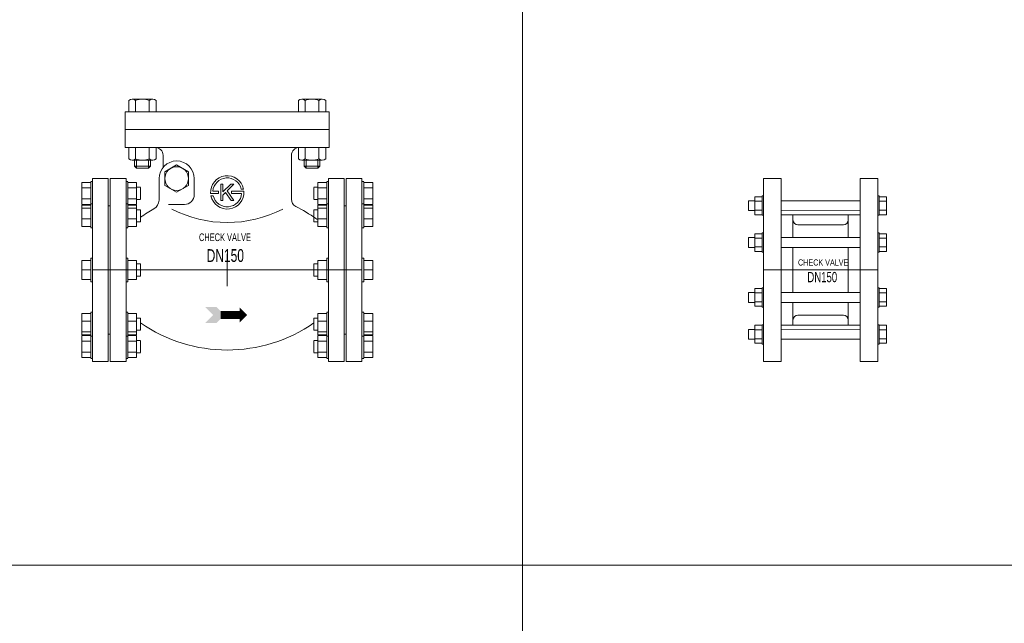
# Model space of a CAD drawing. Header units: millimetres. Extents: x 2339 to 23224, y 1509 to 18979.
# Tile 12 of 124: x 6341 to 8009, y 5111 to 6133. Entities that reach past the tile are written whole.
import ezdxf

# ---------------------------------------------------------------- set-up
doc = ezdxf.new("R2010")
doc.units = ezdxf.units.MM
doc.set_wipeout_variables(frame=1)
doc.layers.get('0').update_dxf_attribs({"lineweight": 0})
doc.styles.add('DISOCP', font='disocp.shx', dxfattribs={"width": 0.6})

# ---------------------------------------------------------------- blocks, each defined once
blk = doc.blocks.new('*U158')
blk.add_wipeout([(-102.5, -92.5), (-136.36, -92.5), (-136.36, -89.62), (-138.31, -89.62), (-138.31, -88.63), (-147.4, -88.63), (-147.4, -44.09), (-138.31, -44.09), (-138.31, -42.72), (-136.36, -42.72), (-136.36, -12.09), (-138.31, -12.09), (-138.31, -9.62), (-147.4, -9.62), (-147.4, 9.62), (-138.31, 9.62), (-138.31, 12.09), (-136.36, 12.09), (-136.36, 42.72), (-138.31, 42.72), (-138.31, 44.09), (-147.4, 44.09), (-147.4, 88.63), (-138.31, 88.63), (-138.31, 89.62), (-136.36, 89.62), (-136.36, 92.5), (-102.5, 92.5), (-102.5, 89.62), (-100.76, 89.62), (-100.76, 88.63), (-91.75, 88.63), (-91.75, 83.7), (-87.81, 83.7), (-87.81, 53.38), (-72.26, 63.28), (-69.11, 70.58), (-68.46, 97.26), (-65, 103.89), (-65, 116.05), (-72, 124.05), (-72, 112.41), (-75.46, 111.05), (-77.86, 105.05), (-91.86, 103.05), (-93.86, 105.05), (-93.86, 111.05), (-99.71, 112.41), (-99.71, 124.05), (-103.36, 124.05), (-103.36, 160.05), (-99.71, 160.05), (-99.71, 171.69), (-96.25, 173.05), (-75.46, 173.05), (-72, 171.69), (-72, 160.05), (72, 160.05), (72, 171.69), (75.46, 173.05), (96.25, 173.05), (99.71, 171.69), (99.71, 160.05), (103.36, 160.05), (103.36, 124.05), (99.71, 124.05), (99.71, 112.41), (96.25, 111.05), (93.86, 111.05), (93.86, 105.05), (91.86, 103.05), (79.86, 103.05), (77.86, 105.05), (77.86, 111.05), (74.32, 111.18), (72, 112.41), (72, 123.99), (69.02, 122.99), (66.64, 120.91), (65.5, 118.83), (65, 116.05), (65, 71.55), (66.18, 67.36), (69.38, 64.41), (87.81, 53.38), (87.81, 61), (91.75, 61), (91.75, 71.35), (87.81, 71.56), (87.81, 83.7), (91.75, 83.7), (91.75, 88.63), (100.76, 89.62), (102.5, 92.5), (136.36, 92.5), (138.31, 88.63), (147.4, 88.63), (147.4, 44.09), (138.31, 44.09), (138.31, 42.72), (136.5, 42.72), (136.5, 12.09), (138.31, 11.89), (138.31, 9.62), (147.4, 9.62), (147.4, -9.62), (138.31, -9.62), (138.31, -12.09), (136.36, -12.09), (136.36, -42.72), (138.31, -42.72), (138.31, -44.09), (147.4, -44.09), (147.4, -88.63), (138.31, -89.2), (138.31, -89.62), (136.36, -89.62), (136.36, -92.5), (102.5, -92.5), (102.64, -89.62), (100.76, -89.62), (100.76, -88.63), (91.75, -88.63), (91.75, -83.7), (87.81, -83.49), (87.81, -71.35), (91.75, -71.35), (91.75, -61), (87.81, -60.79), (87.81, -53.38), (73.72, -62.13), (57.34, -69.88), (38.84, -76), (15.88, -80.18), (-7.67, -80.81), (-24.49, -79.03), (-41.18, -75.37), (-57.23, -69.93), (-71.96, -63.08), (-81.48, -57.57), (-87.81, -53.38), (-87.81, -60.79), (-91.75, -61), (-91.75, -66.42), (-91.75, -71.35), (-87.81, -71.35), (-87.81, -83.7), (-91.75, -83.7), (-91.75, -88.63), (-100.76, -88.63), (-100.76, -89.62), (-102.64, -89.62)])
for p, q in [((-99.71, 171.69), (-99.71, 160.05)), ((-96.25, 173.05), (-75.46, 173.05)), ((-92.79, 171.69), (-92.79, 160.05)), ((-78.93, 171.69), (-78.93, 160.05)), ((-72, 171.69), (-72, 160.05)), ((72, 171.69), (72, 160.05)), ((96.25, 173.05), (75.46, 173.05)), ((78.93, 171.69), (78.93, 160.05)), ((92.79, 171.69), (92.79, 160.05)), ((99.71, 171.69), (99.71, 160.05)), ((103.36, 160.05), (-103.36, 160.05)), ((-103.36, 142.05), (-103.36, 160.05)), ((-99.71, 160.05), (-72, 160.05)), ((99.71, 160.05), (72, 160.05)), ((103.36, 142.05), (103.36, 160.05)), ((103.36, 142.05), (-103.36, 142.05)), ((-103.36, 142.05), (-103.36, 124.05)), ((103.36, 142.05), (103.36, 124.05)), ((103.36, 124.05), (-103.36, 124.05)), ((-99.71, 112.41), (-99.71, 124.05)), ((-72, 124.05), (-99.71, 124.05)), ((-92.79, 112.41), (-92.79, 124.05)), ((-78.93, 112.41), (-78.93, 124.05)), ((-72, 112.41), (-72, 124.05)), ((72, 112.41), (72, 124.05)), ((72, 124.05), (99.71, 124.05)), ((78.93, 112.41), (78.93, 124.05)), ((92.79, 112.41), (92.79, 124.05)), ((99.71, 112.41), (99.71, 124.05)), ((-75.46, 111.05), (-96.25, 111.05)), ((-93.86, 111.05), (-93.86, 105.05)), ((-91.86, 111.05), (-91.86, 103.05)), ((-79.86, 111.05), (-79.86, 103.05)), ((-77.86, 111.05), (-77.86, 105.05)), ((-65, 116.05), (-65, 103.89)), ((65, 116.05), (65, 71.55)), ((75.46, 111.05), (96.25, 111.05)), ((77.86, 111.05), (77.86, 105.05)), ((79.86, 111.05), (79.86, 103.05)), ((91.86, 111.05), (91.86, 103.05)), ((93.86, 111.05), (93.86, 105.05)), ((-93.86, 105.05), (-77.86, 105.05)), ((-93.86, 105.05), (-91.86, 103.05)), ((-91.86, 103.05), (-79.86, 103.05)), ((-79.86, 103.05), (-77.86, 105.05)), ((-51.25, 106.36), (-63.25, 99.43)), ((-39.25, 99.43), (-51.25, 106.36)), ((79.86, 103.05), (77.86, 105.05)), ((93.86, 105.05), (77.86, 105.05)), ((91.86, 103.05), (79.86, 103.05)), ((93.86, 105.05), (91.86, 103.05)), ((-136.36, 92.5), (-120.5, 92.5)), ((-136.36, 92.5), (-136.36, -92.5)), ((-120.5, 92.5), (-120.5, -92.5)), ((-118.5, 92.5), (-102.5, 92.5)), ((-118.5, 92.5), (-118.5, -92.5)), ((-102.5, 92.5), (-102.5, -92.5)), ((-69.11, 92.5), (-69.11, 70.58)), ((-63.25, 99.43), (-63.25, 85.57)), ((-39.25, 85.57), (-39.25, 99.43)), ((-33.39, 92.5), (-33.39, 76.33)), ((118.5, 92.5), (102.5, 92.5)), ((102.5, 92.5), (102.5, -92.5)), ((118.5, 92.5), (118.5, -92.5)), ((136.36, 92.5), (120.5, 92.5)), ((120.5, 92.5), (120.5, -92.5)), ((136.36, 92.5), (136.36, -92.5)), ((-147.4, 83.08), (-147.4, 88.63)), ((-147.4, 88.63), (-138.31, 88.63)), ((-147.4, 71.97), (-147.4, 83.08)), ((-147.4, 83.08), (-138.31, 83.08)), ((-136.5, 89.62), (-138.31, 89.62)), ((-138.31, 77.52), (-138.31, 89.2)), ((-100.76, 89.62), (-102.64, 89.62)), ((-100.76, 89.2), (-100.76, 77.52)), ((-100.76, 88.63), (-91.75, 88.63)), ((-100.76, 83.08), (-91.75, 83.08)), ((-91.75, 88.63), (-91.75, 83.08)), ((-87.81, 83.7), (-91.75, 83.7)), ((-91.75, 83.08), (-91.75, 71.97)), ((-87.81, 83.49), (-87.81, 77.52)), ((-63.25, 85.57), (-51.25, 78.64)), ((-51.25, 78.64), (-39.25, 85.57)), ((-6.63, 70.37), (-6.63, 86.79)), ((-6.63, 86.79), (-6.63, 86.79)), ((-6.63, 86.79), (-4.38, 86.79)), ((3.46, 86.79), (-4.38, 78.95)), ((-4.38, 86.79), (-4.38, 78.95)), ((6.64, 86.79), (-0.12, 80.03)), ((6.64, 70.37), (-0.12, 80.03)), ((3.45, 86.79), (6.64, 86.79)), ((16.53, 81.95), (14.23, 81.95)), ((87.81, 83.7), (91.75, 83.7)), ((87.81, 83.49), (87.81, 77.52)), ((91.75, 88.63), (91.75, 83.08)), ((100.76, 88.63), (91.75, 88.63)), ((91.75, 83.08), (91.75, 71.97)), ((100.76, 83.08), (91.75, 83.08)), ((100.76, 89.62), (102.64, 89.62)), ((100.76, 89.2), (100.76, 77.52)), ((136.5, 89.62), (138.31, 89.62)), ((138.31, 77.52), (138.31, 89.2)), ((147.4, 88.63), (138.31, 88.63)), ((147.4, 83.08), (138.31, 83.08)), ((147.4, 83.08), (147.4, 88.63)), ((147.4, 71.97), (147.4, 83.08)), ((-147.4, 66.42), (-147.4, 71.97)), ((-147.4, 71.97), (-138.31, 71.97)), ((-138.31, 66.4), (-138.31, 77.52)), ((-100.76, 77.52), (-100.76, 66.4)), ((-100.76, 71.97), (-91.75, 71.97)), ((-91.75, 71.97), (-91.75, 66.42)), ((-91.75, 71.35), (-87.81, 71.35)), ((-87.81, 77.52), (-87.81, 71.56)), ((-8.88, 77.45), (-16.84, 77.45)), ((-14.23, 75.2), (-16.53, 75.2)), ((-8.88, 79.7), (-14.58, 79.7)), ((-8.88, 77.45), (-8.88, 79.7)), ((-6.63, 70.37), (-4.38, 70.37)), ((-1.74, 78.41), (-4.38, 75.77)), ((-4.38, 75.77), (-4.38, 70.37)), ((3.89, 70.37), (-1.74, 78.41)), ((3.89, 70.37), (6.64, 70.37)), ((16.84, 79.7), (4.43, 79.7)), ((4.43, 77.45), (4.43, 79.7)), ((14.58, 77.45), (4.43, 77.45)), ((87.81, 77.52), (87.81, 71.56)), ((91.75, 71.35), (87.81, 71.35)), ((91.75, 71.97), (91.75, 66.42)), ((100.76, 71.97), (91.75, 71.97)), ((100.76, 77.52), (100.76, 66.4)), ((138.31, 66.4), (138.31, 77.52)), ((147.4, 71.97), (138.31, 71.97)), ((147.4, 66.42), (147.4, 71.97)), ((-147.4, 66.42), (-138.31, 66.42)), ((-147.4, 62.67), (-147.4, 65.55)), ((-147.4, 65.55), (-138.31, 65.55)), ((-147.4, 51.94), (-147.4, 62.67)), ((-147.4, 62.67), (-138.31, 62.67)), ((-136.5, 66.91), (-138.31, 66.91)), ((-138.31, 46.27), (-138.31, 66.5)), ((-120.5, 65), (-118.5, 65)), ((-120.5, 65), (-120.5, -65)), ((-100.76, 66.91), (-102.64, 66.91)), ((-100.76, 66.5), (-100.76, 46.27)), ((-100.76, 66.42), (-91.75, 66.42)), ((-100.76, 65.55), (-91.75, 65.55)), ((-100.76, 62.67), (-91.75, 62.67)), ((-91.75, 65.55), (-91.75, 62.67)), ((-91.75, 62.67), (-91.75, 51.94)), ((-87.81, 61), (-91.75, 61)), ((-87.81, 61), (-91.75, 61)), ((-87.81, 60.79), (-87.81, 60.79)), ((-87.81, 60.79), (-87.81, 50.45)), ((-59.6, 66.33), (-43.39, 66.33)), ((87.81, 61), (91.75, 61)), ((87.81, 61), (91.75, 61)), ((87.81, 60.79), (87.81, 60.79)), ((87.81, 60.79), (87.81, 50.45)), ((100.76, 66.42), (91.75, 66.42)), ((91.75, 65.55), (91.75, 62.67)), ((100.76, 65.55), (91.75, 65.55)), ((91.75, 62.67), (91.75, 51.94)), ((100.76, 62.67), (91.75, 62.67)), ((100.76, 66.91), (102.64, 66.91)), ((100.76, 66.5), (100.76, 46.27)), ((120.5, 65), (118.5, 65)), ((120.5, 65), (120.5, -65)), ((136.5, 66.91), (138.31, 66.91)), ((138.31, 46.27), (138.31, 66.5)), ((147.4, 66.42), (138.31, 66.42)), ((147.4, 65.55), (138.31, 65.55)), ((147.4, 62.67), (138.31, 62.67)), ((147.4, 62.67), (147.4, 65.55)), ((147.4, 51.94), (147.4, 62.67)), ((-147.4, 44.09), (-147.4, 51.94)), ((-147.4, 51.94), (-138.31, 51.94)), ((-100.76, 51.94), (-91.75, 51.94)), ((-91.75, 51.94), (-91.75, 44.09)), ((-87.81, 50.45), (-87.81, 48.85)), ((87.81, 50.45), (87.81, 48.85)), ((91.75, 51.94), (91.75, 44.09)), ((100.76, 51.94), (91.75, 51.94)), ((147.4, 51.94), (138.31, 51.94)), ((147.4, 44.09), (147.4, 51.94)), ((-147.4, 44.09), (-138.31, 44.09)), ((-138.31, 43.14), (-138.31, 46.27)), ((-138.31, 42.72), (-136.5, 42.72)), ((-102.64, 42.72), (-100.76, 42.72)), ((-100.76, 46.27), (-100.76, 43.14)), ((-100.76, 44.09), (-91.75, 44.09)), ((-91.75, 48.64), (-87.81, 48.64)), ((91.75, 48.64), (87.81, 48.64)), ((100.76, 44.09), (91.75, 44.09)), ((100.76, 46.27), (100.76, 43.14)), ((102.64, 42.72), (100.76, 42.72)), ((138.31, 42.72), (136.5, 42.72)), ((138.31, 43.14), (138.31, 46.27)), ((147.4, 44.09), (138.31, 44.09)), ((-136.5, 12.09), (-138.31, 12.09)), ((-138.31, -12.09), (-138.31, 12.09)), ((-138.31, 12.09), (-138.31, 11.68)), ((-100.76, 12.09), (-102.64, 12.09)), ((-100.76, 11.68), (-100.76, 12.09)), ((-100.76, 12.09), (-100.76, -12.09)), ((0, -16.46), (0, 16.46)), ((100.76, 12.09), (102.64, 12.09)), ((100.76, 11.68), (100.76, 12.09)), ((100.76, 12.09), (100.76, -12.09)), ((136.5, 12.09), (138.31, 12.09)), ((138.31, -12.09), (138.31, 12.09)), ((138.31, 12.09), (138.31, 11.68)), ((-147.4, 0), (-147.4, 9.62)), ((-147.4, 9.62), (-138.31, 9.62)), ((-136.36, 0), (136.36, 0)), ((-100.76, 9.62), (-91.75, 9.62)), ((-91.75, 9.62), (-91.75, 0)), ((-87.81, 6.18), (-91.75, 6.18)), ((-87.81, 5.97), (-87.81, 6.18)), ((-87.81, 6.18), (-87.81, -6.18)), ((87.81, 6.18), (91.75, 6.18)), ((87.81, 5.97), (87.81, 6.18)), ((87.81, 6.18), (87.81, -6.18)), ((91.75, 9.62), (91.75, 0)), ((100.76, 9.62), (91.75, 9.62)), ((147.4, 9.62), (138.31, 9.62)), ((147.4, 0), (147.4, 9.62)), ((-147.4, -9.62), (-147.4, 0)), ((-147.4, 0), (-138.31, 0)), ((-147.4, -9.62), (-138.31, -9.62)), ((-100.76, 0), (-91.75, 0)), ((-100.76, -9.62), (-91.75, -9.62)), ((-91.75, 0), (-91.75, -9.62)), ((-91.75, -6.18), (-87.81, -6.18)), ((-87.81, -6.18), (-87.81, -5.97)), ((87.81, -6.18), (87.81, -5.97)), ((91.75, -6.18), (87.81, -6.18)), ((91.75, 0), (91.75, -9.62)), ((100.76, 0), (91.75, 0)), ((100.76, -9.62), (91.75, -9.62)), ((147.4, 0), (138.31, 0)), ((147.4, -9.62), (138.31, -9.62)), ((147.4, -9.62), (147.4, 0)), ((-138.31, -11.68), (-138.31, -12.09)), ((-138.31, -12.09), (-136.5, -12.09)), ((-102.64, -12.09), (-100.76, -12.09)), ((-100.76, -12.09), (-100.76, -11.68)), ((100.76, -12.09), (100.76, -11.68)), ((102.64, -12.09), (100.76, -12.09)), ((138.31, -12.09), (136.5, -12.09)), ((138.31, -11.68), (138.31, -12.09)), ((-147.4, -51.94), (-147.4, -44.09)), ((-138.31, -44.09), (-147.4, -44.09)), ((-136.5, -42.72), (-138.31, -42.72)), ((-138.31, -46.27), (-138.31, -43.14)), ((-138.31, -66.5), (-138.31, -46.27)), ((-100.76, -42.72), (-102.64, -42.72)), ((-100.76, -43.14), (-100.76, -46.27)), ((-91.75, -44.09), (-100.76, -44.09)), ((-100.76, -46.27), (-100.76, -66.5)), ((-91.75, -44.09), (-91.75, -51.94)), ((-87.81, -48.64), (-91.75, -48.64)), ((-87.81, -48.85), (-87.81, -50.45)), ((87.81, -48.64), (91.75, -48.64)), ((87.81, -48.85), (87.81, -50.45)), ((91.75, -44.09), (91.75, -51.94)), ((91.75, -44.09), (100.76, -44.09)), ((100.76, -42.72), (102.64, -42.72)), ((100.76, -43.14), (100.76, -46.27)), ((100.76, -46.27), (100.76, -66.5)), ((136.5, -42.72), (138.31, -42.72)), ((138.31, -46.27), (138.31, -43.14)), ((138.31, -44.09), (147.4, -44.09)), ((138.31, -66.5), (138.31, -46.27)), ((147.4, -51.94), (147.4, -44.09)), ((-147.4, -62.67), (-147.4, -51.94)), ((-147.4, -51.94), (-138.31, -51.94)), ((-100.76, -51.94), (-91.75, -51.94)), ((-91.75, -51.94), (-91.75, -62.67)), ((-87.81, -50.45), (-87.81, -60.79)), ((87.81, -50.45), (87.81, -60.79)), ((91.75, -51.94), (91.75, -62.67)), ((100.76, -51.94), (91.75, -51.94)), ((147.4, -51.94), (138.31, -51.94)), ((147.4, -62.67), (147.4, -51.94)), ((-147.4, -65.55), (-147.4, -62.67)), ((-147.4, -62.67), (-138.31, -62.67)), ((-147.4, -65.55), (-138.31, -65.55)), ((-147.4, -71.97), (-147.4, -66.42)), ((-147.4, -66.42), (-138.31, -66.42)), ((-138.31, -77.52), (-138.31, -66.4)), ((-138.31, -66.91), (-136.5, -66.91)), ((-120.5, -65), (-118.5, -65)), ((-102.64, -66.91), (-100.76, -66.91)), ((-100.76, -62.67), (-91.75, -62.67)), ((-100.76, -65.55), (-91.75, -65.55)), ((-100.76, -66.4), (-100.76, -77.52)), ((-100.76, -66.42), (-91.75, -66.42)), ((-91.75, -61), (-87.81, -61)), ((-91.75, -61), (-87.81, -61)), ((-91.75, -62.67), (-91.75, -65.55)), ((-91.75, -66.42), (-91.75, -71.97)), ((-87.81, -60.79), (-87.81, -60.79)), ((87.81, -60.79), (87.81, -60.79)), ((91.75, -61), (87.81, -61)), ((91.75, -61), (87.81, -61)), ((91.75, -62.67), (91.75, -65.55)), ((100.76, -62.67), (91.75, -62.67)), ((100.76, -65.55), (91.75, -65.55)), ((91.75, -66.42), (91.75, -71.97)), ((100.76, -66.42), (91.75, -66.42)), ((100.76, -66.4), (100.76, -77.52)), ((102.64, -66.91), (100.76, -66.91)), ((120.5, -65), (118.5, -65)), ((138.31, -66.91), (136.5, -66.91)), ((147.4, -62.67), (138.31, -62.67)), ((147.4, -65.55), (138.31, -65.55)), ((138.31, -77.52), (138.31, -66.4)), ((147.4, -66.42), (138.31, -66.42)), ((147.4, -65.55), (147.4, -62.67)), ((147.4, -71.97), (147.4, -66.42)), ((-147.4, -83.08), (-147.4, -71.97)), ((-138.31, -71.97), (-147.4, -71.97)), ((-138.31, -89.2), (-138.31, -77.52)), ((-91.75, -71.97), (-100.76, -71.97)), ((-100.76, -77.52), (-100.76, -89.2)), ((-87.81, -71.35), (-91.75, -71.35)), ((-91.75, -71.97), (-91.75, -83.08)), ((-87.81, -71.56), (-87.81, -77.52)), ((-87.81, -77.52), (-87.81, -83.49)), ((87.81, -71.35), (91.75, -71.35)), ((87.81, -71.56), (87.81, -77.52)), ((87.81, -77.52), (87.81, -83.49)), ((91.75, -71.97), (91.75, -83.08)), ((91.75, -71.97), (100.76, -71.97)), ((100.76, -77.52), (100.76, -89.2)), ((138.31, -71.97), (147.4, -71.97)), ((138.31, -89.2), (138.31, -77.52)), ((147.4, -83.08), (147.4, -71.97)), ((-147.4, -88.63), (-147.4, -83.08)), ((-147.4, -83.08), (-138.31, -83.08)), ((-147.4, -88.63), (-138.31, -88.63)), ((-138.31, -89.62), (-136.5, -89.62)), ((-102.64, -89.62), (-100.76, -89.62)), ((-100.76, -83.08), (-91.75, -83.08)), ((-100.76, -88.63), (-91.75, -88.63)), ((-91.75, -83.08), (-91.75, -88.63)), ((-91.75, -83.7), (-87.81, -83.7)), ((91.75, -83.7), (87.81, -83.7)), ((91.75, -83.08), (91.75, -88.63)), ((100.76, -83.08), (91.75, -83.08)), ((100.76, -88.63), (91.75, -88.63)), ((102.64, -89.62), (100.76, -89.62)), ((138.31, -89.62), (136.5, -89.62)), ((147.4, -83.08), (138.31, -83.08)), ((147.4, -88.63), (138.31, -88.63)), ((147.4, -88.63), (147.4, -83.08)), ((-120.5, -92.5), (-136.36, -92.5)), ((-118.5, -92.5), (-102.5, -92.5)), ((118.5, -92.5), (102.5, -92.5)), ((120.5, -92.5), (136.36, -92.5))]:
    blk.add_line(p, q)
blk.add_circle((-51.25, 92.5), 12)
for centre, radius, start, end in [((-96.25, 167.96), 5.09, 47.11671, 132.88329), ((-85.86, 154.73), 18.32, 67.78069, 112.21931), ((-75.46, 167.96), 5.09, 47.11671, 132.88329), ((75.46, 167.96), 5.09, 47.11671, 132.88329), ((85.86, 154.73), 18.32, 67.78069, 112.21931), ((96.25, 167.96), 5.09, 47.11671, 132.88329), ((-73, 116.05), 8, 0, 90), ((73, 116.05), 8, 90, 180), ((-96.25, 116.14), 5.09, 227.11671, 312.88329), ((-85.86, 129.37), 18.32, 247.78069, 292.21931), ((-75.46, 116.14), 5.09, 227.11671, 312.88329), ((-51.25, 92.5), 17.86, 0, 180), ((75.46, 116.14), 5.09, 227.11671, 312.88329), ((85.86, 129.37), 18.32, 247.78069, 292.21931), ((96.25, 116.14), 5.09, 227.11671, 312.88329), ((0, 78.58), 16.88, 11.53696, 183.82255), ((0, 78.58), 14.62, 13.34236, 175.58827), ((-79.11, 70.58), 10, 298.95243, 0), ((-43.39, 76.33), 10, 270, 0), ((0, 78.58), 16.88, 191.53696, 3.82255), ((0, 78.58), 14.62, 193.34236, 355.58827), ((73, 71.55), 8, 180, 243.11181), ((0, -72.41), 153.41, 118.95243, 124.91606), ((0, 171.58), 123.52, 242.88859, 297.11141), ((0, -72.41), 153.41, 54.16535, 63.11181), ((94.5, 58.45), 8, 234.16535, 248.77084), ((0, 72.41), 153.41, 235.08394, 304.91606)]:
    blk.add_arc(centre, radius, start, end)
for points in [[(-22.23, -37.53), (-10.73, -37.53), (-14.23, -45.53), (-2.73, -45.53)], [(12.52, -38.03), (12.52, -38.03), (12.52, -45.53), (20.02, -45.53)], [(-14.23, -45.53), (-2.73, -45.53), (-22.23, -53.53), (-10.73, -53.53)], [(-6.73, -41.53), (1.02, -41.53), (-6.73, -49.53), (1.02, -49.53)], [(1.02, -41.53), (12.52, -41.53), (1.02, -45.53), (12.52, -45.53)], [(1.02, -49.53), (12.52, -49.53), (1.02, -45.53), (12.52, -45.53)], [(12.52, -53.03), (12.52, -53.03), (12.52, -45.53), (20.02, -45.53)]]:
    blk.add_solid(points)
at = {"style": 'DISOCP', "width": 0.7}
for s, height, p in [('CHECK VALVE', 7.7741, (-28.63, 29.25)), ('DN150', 12.957, (-20.84, 8.13))]:
    blk.add_text(s, height=height, dxfattribs=at).set_placement(p)
blk = doc.blocks.new('*U174')
blk.add_wipeout([(-40, -92.5), (-58, -92.5), (-58, -74.95), (-59.35, -74.95), (-59.35, -73.95), (-66.66, -73.95), (-66.66, -70.15), (-72.89, -70.15), (-72.89, -60.13), (-66.66, -60.13), (-66.66, -55.94), (-59.35, -55.94), (-59.35, -55.34), (-58, -55.34), (-58, -37.65), (-59.35, -37.65), (-59.35, -36.65), (-66.66, -36.65), (-66.66, -32.85), (-72.89, -32.85), (-72.89, -22.83), (-66.66, -22.83), (-66.66, -18.64), (-59.35, -18.64), (-59.35, -18.04), (-58, -18.04), (-58, 18.04), (-59.35, 18.04), (-59.35, 18.64), (-66.66, 18.64), (-66.66, 22.83), (-72.89, 22.83), (-72.89, 32.85), (-66.66, 32.85), (-66.66, 36.65), (-59.35, 36.65), (-59.35, 37.65), (-58, 37.65), (-58, 55.34), (-59.35, 55.34), (-59.35, 55.94), (-66.66, 55.94), (-66.66, 60.13), (-72.89, 60.14), (-72.89, 70.15), (-66.66, 70.15), (-66.66, 73.95), (-59.35, 73.95), (-59.35, 74.95), (-58, 74.95), (-58, 92.5), (-40, 92.5), (-40, 70.09), (40, 70.09), (40, 92.5), (58, 92.5), (58, 74.95), (59.35, 74.95), (59.35, 73.95), (66.66, 73.95), (66.66, 55.94), (59.35, 55.94), (59.35, 55.34), (58, 55.34), (58, 37.65), (59.35, 37.65), (59.35, 36.65), (66.66, 36.65), (66.66, 18.64), (59.35, 18.64), (59.35, 18.04), (58, 18.04), (58, -18.04), (59.35, -18.04), (59.35, -18.64), (66.66, -18.64), (66.66, -36.65), (59.35, -36.65), (59.35, -37.65), (58, -37.65), (58, -55.34), (59.35, -55.34), (59.35, -55.94), (66.66, -55.94), (66.66, -73.95), (59.35, -73.95), (59.35, -74.95), (58, -74.95), (58, -92.5), (40, -92.5), (40, -70.04), (-40, -70.09)])
for p, q in [((-66.66, 70.15), (-72.89, 70.15)), ((-72.89, 65.23), (-72.89, 70.15)), ((-66.66, 69.58), (-66.66, 73.95)), ((-66.66, 73.95), (-59.35, 73.95)), ((-58, 74.95), (-59.35, 74.95)), ((-59.35, 65.32), (-59.35, 74.95)), ((40, 70.04), (-40, 70.09)), ((58, 74.95), (59.35, 74.95)), ((59.35, 65.32), (59.35, 74.95)), ((66.66, 73.95), (59.35, 73.95)), ((66.66, 69.58), (66.66, 73.95)), ((-72.89, 60.14), (-72.89, 65.23)), ((-72.89, 60.13), (-66.66, 60.13)), ((-66.66, 55.94), (-66.66, 69.58)), ((-66.66, 69.58), (-59.35, 69.58)), ((-66.66, 60.58), (-59.35, 60.58)), ((-59.35, 55.34), (-59.35, 65.32)), ((-40, 60.07), (40, 60.02)), ((66.66, 69.58), (59.35, 69.58)), ((59.35, 55.34), (59.35, 65.32)), ((66.66, 60.58), (59.35, 60.58)), ((66.66, 55.94), (66.66, 69.58)), ((-66.66, 55.94), (-59.35, 55.94)), ((-59.35, 55.34), (-58, 55.34)), ((-40, 55.7), (40, 55.7)), ((-28, 32.78), (-28, 55.7)), ((28, 32.74), (28, 55.7)), ((59.35, 55.34), (58, 55.34)), ((66.66, 55.94), (59.35, 55.94)), ((-23, 45.7), (23, 45.7)), ((-66.66, 32.85), (-72.89, 32.85)), ((-72.89, 27.93), (-72.89, 32.85)), ((-66.66, 32.28), (-66.66, 36.65)), ((-66.66, 36.65), (-59.35, 36.65)), ((-66.66, 18.64), (-66.66, 32.28)), ((-66.66, 32.28), (-59.35, 32.28)), ((-58, 37.65), (-59.35, 37.65)), ((-59.35, 28.01), (-59.35, 37.65)), ((40, 32.74), (-40, 32.79)), ((58, 37.65), (59.35, 37.65)), ((59.35, 28.01), (59.35, 37.65)), ((66.66, 36.65), (59.35, 36.65)), ((66.66, 32.28), (59.35, 32.28)), ((66.66, 32.28), (66.66, 36.65)), ((66.66, 18.64), (66.66, 32.28)), ((-72.89, 22.83), (-72.89, 27.93)), ((-72.89, 22.83), (-66.66, 22.83)), ((-66.66, 23.28), (-59.35, 23.28)), ((-59.35, 18.04), (-59.35, 28.01)), ((-40, 22.77), (40, 22.72)), ((-28, -22.76), (-28, 22.76)), ((28, -22.72), (28, 22.72)), ((59.35, 18.04), (59.35, 28.01)), ((66.66, 23.28), (59.35, 23.28)), ((-66.66, 18.64), (-59.35, 18.64)), ((-59.35, 18.04), (-58, 18.04)), ((59.35, 18.04), (58, 18.04)), ((66.66, 18.64), (59.35, 18.64)), ((-58, 0), (58, 0)), ((-66.66, -18.64), (-66.66, -32.28)), ((-66.66, -18.64), (-59.35, -18.64)), ((-59.35, -18.04), (-58, -18.04)), ((-59.35, -18.04), (-59.35, -28.01)), ((59.35, -18.04), (58, -18.04)), ((59.35, -18.04), (59.35, -28.01)), ((66.66, -18.64), (59.35, -18.64)), ((66.66, -18.64), (66.66, -32.28)), ((-72.89, -22.83), (-66.66, -22.83)), ((-72.89, -22.83), (-72.89, -27.93)), ((-72.89, -27.93), (-72.89, -32.85)), ((-66.66, -23.28), (-59.35, -23.28)), ((-59.35, -28.01), (-59.35, -37.65)), ((-40, -22.77), (40, -22.72)), ((66.66, -23.28), (59.35, -23.28)), ((59.35, -28.01), (59.35, -37.65)), ((-66.66, -32.85), (-72.89, -32.85)), ((-66.66, -32.28), (-66.66, -36.65)), ((-66.66, -32.28), (-59.35, -32.28)), ((-66.66, -36.65), (-59.35, -36.65)), ((-58, -37.65), (-59.35, -37.65)), ((40, -32.74), (-40, -32.79)), ((-28, -55.7), (-28, -32.78)), ((28, -55.7), (28, -32.74)), ((58, -37.65), (59.35, -37.65)), ((66.66, -32.28), (59.35, -32.28)), ((66.66, -36.65), (59.35, -36.65)), ((66.66, -32.28), (66.66, -36.65)), ((-23, -45.7), (23, -45.7)), ((-66.66, -55.94), (-66.66, -69.58)), ((-66.66, -55.94), (-59.35, -55.94)), ((-59.35, -55.34), (-58, -55.34)), ((-59.35, -55.34), (-59.35, -65.32)), ((-40, -55.7), (40, -55.7)), ((59.35, -55.34), (58, -55.34)), ((59.35, -55.34), (59.35, -65.32)), ((66.66, -55.94), (59.35, -55.94)), ((66.66, -55.94), (66.66, -69.58)), ((-72.89, -60.13), (-66.66, -60.13)), ((-72.89, -60.14), (-72.89, -65.23)), ((-72.89, -65.23), (-72.89, -70.15)), ((-66.66, -60.58), (-59.35, -60.58)), ((-66.66, -69.58), (-66.66, -73.95)), ((-66.66, -69.58), (-59.35, -69.58)), ((-59.35, -65.32), (-59.35, -74.95)), ((-40, -60.07), (40, -60.02)), ((66.66, -60.58), (59.35, -60.58)), ((59.35, -65.32), (59.35, -74.95)), ((66.66, -69.58), (59.35, -69.58)), ((66.66, -69.58), (66.66, -73.95)), ((-66.66, -70.15), (-72.89, -70.15)), ((-66.66, -73.95), (-59.35, -73.95)), ((-58, -74.95), (-59.35, -74.95)), ((40, -70.04), (-40, -70.09)), ((58, -74.95), (59.35, -74.95)), ((66.66, -73.95), (59.35, -73.95))]:
    blk.add_line(p, q)
for points in [[(-58, 92.5), (-40, 92.5), (-40, -92.5), (-58, -92.5)], [(40, 92.5), (58, 92.5), (58, -92.5), (40, -92.5)]]:
    blk.add_lwpolyline(points, close=True)
for centre, start, end in [((-23, 50.7), 180, 270), ((23, 50.7), 270, 0), ((-23, -50.7), 90, 180), ((23, -50.7), 0, 90)]:
    blk.add_arc(centre, 5, start, end)
at = {"style": 'DISOCP', "width": 0.7}
for s, height, p in [('CHECK VALVE', 6.2193, (-22.91, 4.52)), ('DN150', 10.365, (-13.46, -12.37))]:
    blk.add_text(s, height=height, dxfattribs=at).set_placement(p)

msp = doc.modelspace()

# ---------------------------------------------------------------- linework, layer by layer
for p, q in [((7193.1, 1508.9), (7193.1, 16868.4)), ((2339.1, 5208.9), (19193.1, 5208.9))]:
    msp.add_line(p, q)

# ---------------------------------------------------------------- block references
for name, p, xscale, yscale, zscale in [('*U158', (6693.1, 5708.9), 1.672830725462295, 1.672830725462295, 1.672830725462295), ('*U174', (7698.3, 5708.9), 1.67283072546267, 1.67283072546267, 1.67283072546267)]:
    msp.add_blockref(name, p, dxfattribs=dict(xscale=xscale, yscale=yscale, zscale=zscale))

doc.saveas('drawing.dxf')
